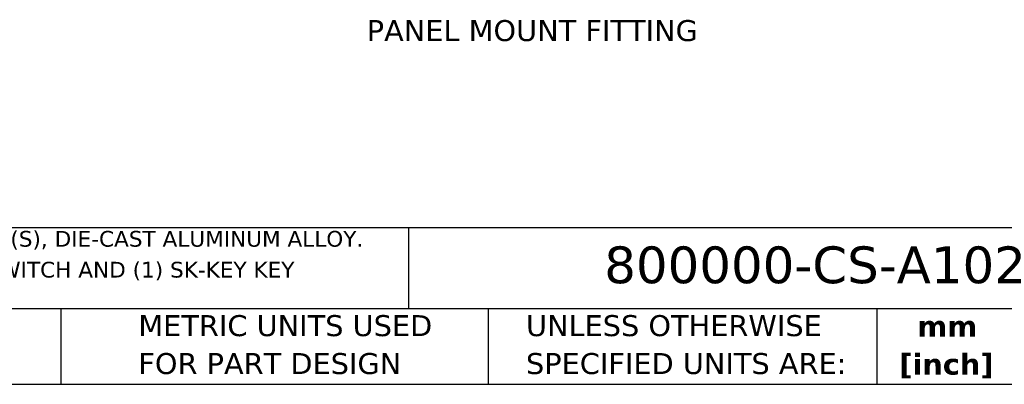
# Model space of a CAD drawing. Header units: millimetres. Extents: x 13 to 546, y 13 to 419.
# Tile 6 of 17: x 233 to 432, y 13 to 86. Entities that reach past the tile are written whole.
import ezdxf

# ---------------------------------------------------------------- set-up
doc = ezdxf.new("R2010")
doc.units = ezdxf.units.MM
doc.header["$LTSCALE"] = 2
doc.linetypes.add('SLD-Solid', pattern=[0])
doc.layers.add('TEXT', color=140, linetype='SLD-Solid', lineweight=25)
doc.styles.add('SLDTEXTSTYLE0', font='VERDANA.TTF')
doc.styles.add('SLDTEXTSTYLE1', font='VERDANAB.TTF')

# ---------------------------------------------------------------- blocks, each defined once
blk = doc.blocks.new('SW_NOTE_0')
at = {"layer": 'TEXT', "color": 0, "char_height": 3.175, "attachment_point": 1, "style": 'SLDTEXTSTYLE0'}
for s, insert in [('IDEM SKORPION SERIES CONTROL SWITCH, ROTARY KEY, A102 CODED, (4) N.C./(2) N.O. CONTACT(S), DIE-CAST ALUMINUM ALLOY. ', (0, 4.03)), ('FOR USE WITH A102 CODED SKORPION TRAPPED KEY INTERLOCK SYSTEMS. (1) M-CS CONTROL SWITCH AND (1) SK-KEY KEY ', (0, -2.2))]:
    blk.add_mtext(s, dxfattribs=dict(at, insert=insert))
blk = doc.blocks.new('SW_NOTE_0_1')
at = {"layer": 'TEXT', "color": 0, "char_height": 4.233, "attachment_point": 2, "style": 'SLDTEXTSTYLE1'}
for s, insert in [('mm', (5.69, 5.38)), ('[inch]', (5.52, -2.27))]:
    blk.add_mtext(s, dxfattribs=dict(at, insert=insert))
blk = doc.blocks.new('SW_NOTE_0_2')
at = {"layer": 'TEXT', "color": 0, "char_height": 4.2333, "attachment_point": 1, "style": 'SLDTEXTSTYLE0'}
for s, insert in [('UNLESS OTHERWISE ', (0, 5.38)), ('SPECIFIED UNITS ARE:', (0, -2.27))]:
    blk.add_mtext(s, dxfattribs=dict(at, insert=insert))
blk = doc.blocks.new('SW_NOTE_0_6')
at = {"layer": 'TEXT', "color": 0, "char_height": 4.2333, "attachment_point": 1, "style": 'SLDTEXTSTYLE0'}
for s, insert in [('METRIC UNITS USED ', (0, 5.38)), ('FOR PART DESIGN', (0, -2.27))]:
    blk.add_mtext(s, dxfattribs=dict(at, insert=insert))

msp = doc.modelspace()

# ---------------------------------------------------------------- linework, layer by layer
at = {"layer": 'TEXT'}
for p, q in [((546.1, 44.252), (12.7, 44.252)), ((311.518, 44.252), (311.518, 27.94)), ((546.1, 27.94), (12.7, 27.94)), ((241.293, 27.94), (241.293, 12.7)), ((327.56, 27.94), (327.56, 12.7)), ((406.049, 27.94), (406.049, 12.7)), ((12.7, 12.7), (546.1, 12.7))]:
    msp.add_line(p, q, dxfattribs=at)

# ---------------------------------------------------------------- block references
for name, p in [('SW_NOTE_0', (15.931, 39.604)), ('SW_NOTE_0_6', (256.957, 21.271)), ('SW_NOTE_0_2', (335.216, 21.271)), ('SW_NOTE_0_1', (414.572, 21.151))]:
    msp.add_blockref(name, p, dxfattribs=at)

# ---------------------------------------------------------------- texts
at = {"layer": 'TEXT', "attachment_point": 1, "style": 'SLDTEXTSTYLE0'}
for s, insert, char_height in [('PANEL MOUNT FITTING', (303.072, 86.166), 4.23333), ('800000-CS-A102', (351.004, 40.506), 7.40833)]:
    msp.add_mtext(s, dxfattribs=dict(at, insert=insert, char_height=char_height))

doc.saveas('drawing.dxf')
